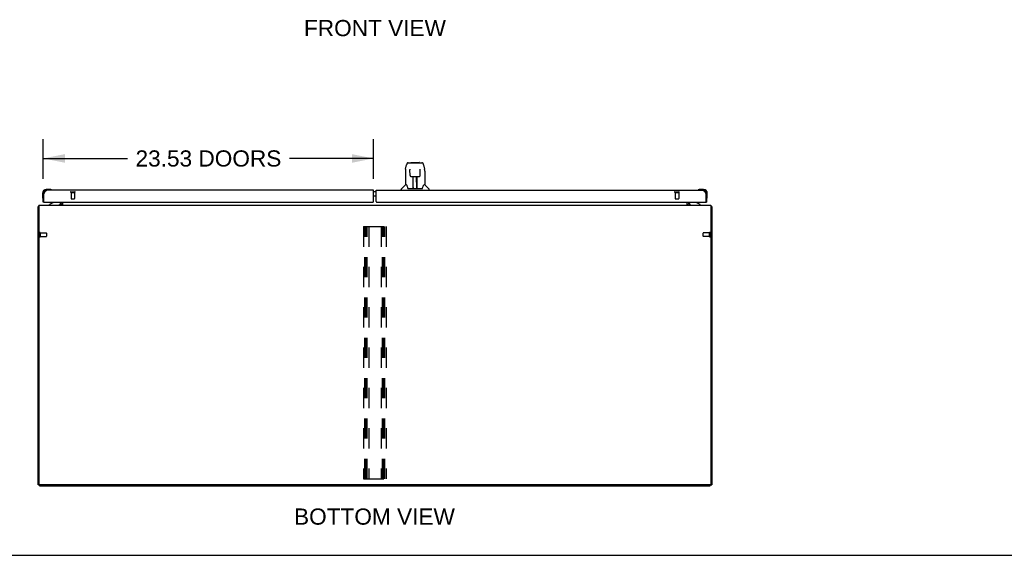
# Model space of a CAD drawing. Header units: inches. Extents: x 0 to 262, y 0 to 169.
# Tile 2 of 13: x 61 to 131, y 0 to 38. Entities that reach past the tile are written whole.
import ezdxf

# ---------------------------------------------------------------- set-up
doc = ezdxf.new("R2010")
doc.units = ezdxf.units.IN
doc.header["$LTSCALE"] = 14.384615
doc.header["$MEASUREMENT"] = 0
doc.linetypes.add('HIDDEN', pattern=[0.2, 0.1, -0.1])
doc.layers.get('0').update_dxf_attribs({"linetype": 'CONTINUOUS'})
for name, color, linetype in [('02___PRT_ALL_AXES', 7, 'CONTINUOUS'), ('DEFAULT_2', 8, 'HIDDEN'), ('DIMENSIONS', 7, 'CONTINUOUS')]:
    doc.layers.add(name, color=color, linetype=linetype)
doc.styles.get("Standard").update_dxf_attribs({"font": 'arial.ttf'})
doc.dimstyles.new('DIMSTYLE_1', dxfattribs={"dimtxt": 1.153846, "dimasz": 1.538462, "dimexe": 0.09, "dimexo": 0.07, "dimgap": 0.0375, "dimtad": 0, "dimtih": 1, "dimtoh": 1, "dimzin": 4, "dimdsep": 46, "dimtxsty": 'Standard', "dimblk": '_FILLED', "dimblk1": '_FILLED', "dimblk2": '_FILLED', "dimcen": 0.09, "dimazin": 1, "dimtfac": 1, "dimtdec": 3, "dimtofl": 0, "dimtmove": 0, "dimatfit": 3, "dimldrblk": '_FILLED', "dimfxl": 1, "dimtolj": 1, "dimtzin": 4, "dimarcsym": 0})

# ---------------------------------------------------------------- blocks, each defined once
blk = doc.blocks.new('_FILLED')
at = {"color": 0, "linetype": 'ByBlock'}
blk.add_solid([(0, 0), (-1, 0.2), (-1, -0.2)], dxfattribs=at)
blk = doc.blocks.new('*D11')
at = {"layer": 'DIMENSIONS', "color": 2, "linetype": 'Continuous'}
for p, q in [((62.298, 26.85), (62.298, 29.676)), ((85.83, 26.85), (85.83, 29.676)), ((62.298, 28.291), (68.297, 28.291)), ((85.83, 28.291), (79.831, 28.291))]:
    blk.add_line(p, q, dxfattribs=at)
at = {"layer": 'DIMENSIONS', "color": 2, "linetype": 'Continuous', "xscale": 1.5384615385, "yscale": 1.5384615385, "zscale": 1.5384615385, "rotation": 180}
blk.add_blockref('_FILLED', (62.298, 28.291), dxfattribs=at)
at = {"layer": 'DIMENSIONS', "color": 2, "linetype": 'Continuous', "xscale": 1.5384615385, "yscale": 1.5384615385, "zscale": 1.5384615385}
blk.add_blockref('_FILLED', (85.83, 28.291), dxfattribs=at)
at = {"layer": 'DIMENSIONS', "color": 2, "linetype": 'Continuous', "insert": (74.064, 28.868), "char_height": 1.15385, "width": 10.38033, "attachment_point": 2, "line_spacing_factor": 0.9}
blk.add_mtext('23.53 DOORS', dxfattribs=at)

msp = doc.modelspace()

# ---------------------------------------------------------------- linework, layer by layer
at = {"color": 7, "linetype": 'Continuous'}
for p, q in [((88.1, 27.386), (88.1, 26.414)), ((88.115, 27.529), (88.18, 27.834)), ((88.304, 27.989), (89.273, 27.989)), ((88.39, 27.989), (88.389, 27.989)), ((88.422, 27.477), (88.402, 27.477)), ((88.421, 27.513), (88.421, 27.509)), ((88.421, 27.509), (88.422, 27.505)), ((88.422, 27.505), (88.422, 27.497)), ((88.422, 27.497), (88.422, 27.486)), ((88.429, 27.082), (88.422, 27.486)), ((88.495, 28), (89.082, 28)), ((89.148, 27.082), (89.155, 27.494)), ((89.155, 27.494), (89.156, 27.503)), ((89.175, 27.477), (89.155, 27.477)), ((89.156, 27.503), (89.156, 27.507)), ((89.273, 27.989), (89.273, 27.989)), ((89.397, 27.834), (89.462, 27.529)), ((89.478, 27.385), (89.478, 26.414)), ((88.509, 27.004), (88.629, 27.004)), ((88.639, 26.158), (88.654, 27.005)), ((88.647, 26.589), (88.647, 27.005)), ((88.653, 26.941), (88.647, 26.941)), ((88.65, 26.78), (88.647, 26.78)), ((88.65, 26.768), (88.647, 26.768)), ((88.665, 27.005), (88.912, 27.005)), ((88.915, 26.138), (88.899, 27.005)), ((88.901, 26.941), (88.93, 26.941)), ((88.903, 27.005), (88.903, 26.941)), ((88.93, 26.78), (88.903, 26.78)), ((88.93, 26.768), (88.904, 26.768)), ((88.93, 26.138), (88.93, 27.005)), ((88.948, 27.004), (89.068, 27.004)), ((62.758, 26.08), (62.501, 26.08)), ((62.545, 26.02), (62.501, 26.02)), ((62.796, 26.077), (62.758, 26.08)), ((62.893, 26.033), (62.887, 26.035)), ((87.785, 26.02), (87.785, 26.082)), ((88.094, 26.408), (87.796, 26.11)), ((88.173, 26.414), (88.1, 26.414)), ((88.267, 26.162), (88.273, 26.154)), ((88.303, 26.138), (89.274, 26.138)), ((88.64, 26.21), (88.64, 26.184)), ((88.647, 26.138), (88.647, 26.142)), ((88.908, 26.54), (88.93, 26.54)), ((88.93, 26.536), (88.908, 26.536)), ((88.914, 26.184), (88.913, 26.21)), ((89.478, 26.414), (89.404, 26.414)), ((89.483, 26.408), (89.781, 26.11)), ((89.793, 26.02), (89.793, 26.082)), ((108.96, 26.035), (108.953, 26.033)), ((109.051, 26.077), (109.089, 26.08)), ((109.345, 26.08), (109.089, 26.08)), ((62.238, 25.817), (62.238, 25.561)), ((62.238, 25.561), (62.241, 25.523)), ((62.283, 25.432), (62.285, 25.425)), ((62.298, 25.774), (62.34, 25.774)), ((86.017, 25.916), (85.83, 25.916)), ((86.017, 25.596), (85.83, 25.596)), ((109.548, 25.774), (109.507, 25.774)), ((109.548, 25.774), (109.548, 25.817)), ((109.562, 25.425), (109.563, 25.432)), ((109.608, 25.561), (109.608, 25.817)), ((61.975, 24.858), (61.923, 24.858)), ((62.36, 25.166), (62.298, 25.166)), ((62.978, 25.139), (62.74, 25.001)), ((62.74, 24.962), (62.74, 25.001)), ((63.527, 25.166), (63.527, 25.119)), ((63.527, 25.001), (63.527, 25.002)), ((63.565, 24.963), (63.531, 24.998)), ((108.319, 25.166), (108.319, 25.119)), ((109.106, 25.001), (108.868, 25.139)), ((109.106, 24.962), (109.106, 25.001)), ((109.487, 25.166), (109.548, 25.166)), ((109.871, 24.858), (109.923, 24.858)), ((62.027, 5.014), (61.923, 5.014)), ((62.027, 4.962), (62.027, 5.015)), ((62.027, 4.962), (109.819, 4.962)), ((109.819, 4.962), (109.819, 5.015)), ((109.819, 5.014), (109.923, 5.014)), ((0, 0), (261.538, 0))]:
    msp.add_line(p, q, dxfattribs=at)
at = {"color": 3, "linetype": 'Continuous'}
for p, q in [((85.83, 26.02), (62.545, 26.02)), ((85.83, 25.229), (85.83, 26.02)), ((86.017, 25.229), (86.017, 26.02)), ((86.017, 26.02), (109.302, 26.02)), ((62.298, 25.166), (62.298, 25.774)), ((62.34, 25.186), (62.34, 25.774)), ((109.507, 25.774), (109.507, 25.186)), ((109.548, 25.774), (109.548, 25.166)), ((61.923, 5.014), (61.923, 24.858)), ((61.975, 24.962), (61.975, 5.077)), ((61.975, 24.962), (109.871, 24.962)), ((62.36, 25.166), (85.767, 25.166)), ((63.527, 25.002), (63.528, 25)), ((63.528, 25), (63.529, 25)), ((63.529, 25), (63.533, 24.994)), ((63.533, 24.994), (63.535, 24.992)), ((63.569, 25.105), (63.569, 25.166)), ((63.673, 25.166), (63.673, 24.962)), ((86.08, 25.166), (109.487, 25.166)), ((108.173, 24.962), (108.173, 25.166)), ((108.277, 25.166), (108.277, 25.066)), ((109.871, 24.962), (109.871, 5.077)), ((109.923, 24.858), (109.923, 5.014)), ((109.809, 5.014), (62.038, 5.014))]:
    msp.add_line(p, q, dxfattribs=at)
at = {"color": 7, "linetype": 'Continuous'}
for points in [[(88.115, 27.529), (88.109, 27.497), (88.103, 27.455), (88.1, 27.412), (88.1, 27.386)], [(88.304, 27.989), (88.3, 27.988), (88.284, 27.986), (88.27, 27.982), (88.256, 27.975), (88.243, 27.967), (88.233, 27.956), (88.223, 27.945), (88.215, 27.933), (88.207, 27.92), (88.201, 27.905), (88.195, 27.888), (88.189, 27.87), (88.183, 27.849), (88.18, 27.834)], [(88.421, 27.517), (88.421, 27.517), (88.421, 27.517), (88.421, 27.517), (88.421, 27.516), (88.421, 27.515), (88.421, 27.514), (88.421, 27.513)], [(89.156, 27.507), (89.156, 27.511), (89.156, 27.513), (89.156, 27.514), (89.156, 27.515), (89.156, 27.516), (89.156, 27.517), (89.156, 27.517)], [(89.374, 27.911), (89.368, 27.924), (89.361, 27.935), (89.354, 27.946), (89.345, 27.956), (89.336, 27.965), (89.325, 27.973), (89.314, 27.979), (89.301, 27.984), (89.288, 27.987), (89.273, 27.989)], [(89.397, 27.834), (89.395, 27.846), (89.39, 27.865), (89.385, 27.882), (89.379, 27.897), (89.374, 27.911)], [(89.478, 27.385), (89.477, 27.413), (89.474, 27.455), (89.468, 27.498), (89.462, 27.529)], [(88.429, 27.082), (88.43, 27.07), (88.433, 27.057), (88.439, 27.045), (88.446, 27.034), (88.455, 27.025), (88.465, 27.017), (88.477, 27.011), (88.489, 27.007), (88.501, 27.005), (88.508, 27.004)], [(88.629, 27.004), (88.633, 27.004), (88.642, 27.005), (88.65, 27.005), (88.659, 27.005), (88.665, 27.005)], [(88.912, 27.005), (88.92, 27.005), (88.928, 27.005), (88.937, 27.005), (88.946, 27.004), (88.948, 27.004)], [(89.069, 27.004), (89.078, 27.005), (89.09, 27.007), (89.102, 27.011), (89.113, 27.018), (89.123, 27.026), (89.132, 27.035), (89.139, 27.047), (89.144, 27.059), (89.147, 27.072), (89.148, 27.082)], [(88.169, 26.414), (88.175, 26.404), (88.189, 26.376), (88.203, 26.341), (88.219, 26.298), (88.235, 26.249), (88.25, 26.202)], [(88.25, 26.202), (88.253, 26.194), (88.257, 26.181), (88.262, 26.17), (88.267, 26.162)], [(88.273, 26.154), (88.279, 26.148), (88.285, 26.143), (88.293, 26.14), (88.301, 26.138), (88.302, 26.138)], [(89.275, 26.138), (89.276, 26.138), (89.284, 26.14), (89.291, 26.143), (89.298, 26.148)], [(89.298, 26.148), (89.304, 26.154), (89.31, 26.161)], [(89.31, 26.161), (89.315, 26.17), (89.32, 26.18), (89.324, 26.193), (89.327, 26.202)], [(89.327, 26.202), (89.341, 26.248), (89.357, 26.296), (89.373, 26.339), (89.388, 26.375), (89.402, 26.403), (89.408, 26.414)]]:
    msp.add_lwpolyline(points, dxfattribs=at)
at = {"color": 3, "linetype": 'Continuous'}
for points in [[(62.34, 25.774), (62.348, 25.79), (62.357, 25.806), (62.365, 25.822), (62.374, 25.837), (62.383, 25.853), (62.391, 25.868), (62.4, 25.883), (62.408, 25.897), (62.417, 25.911), (62.425, 25.924), (62.434, 25.936), (62.442, 25.948), (62.451, 25.959), (62.459, 25.969), (62.468, 25.979), (62.476, 25.987), (62.485, 25.995), (62.494, 26.001), (62.502, 26.007), (62.511, 26.012), (62.519, 26.015), (62.528, 26.018), (62.536, 26.02), (62.545, 26.02)], [(109.302, 26.02), (109.31, 26.02), (109.319, 26.018), (109.327, 26.015), (109.336, 26.012), (109.345, 26.007), (109.353, 26.001), (109.362, 25.995), (109.37, 25.987), (109.379, 25.979), (109.387, 25.969), (109.396, 25.959), (109.404, 25.948), (109.413, 25.936), (109.421, 25.924), (109.43, 25.911), (109.438, 25.897), (109.447, 25.883), (109.456, 25.868), (109.464, 25.853), (109.473, 25.837), (109.481, 25.822), (109.49, 25.806), (109.498, 25.79), (109.507, 25.774)], [(61.959, 24.874), (61.951, 24.872), (61.947, 24.872), (61.944, 24.871), (61.941, 24.87), (61.938, 24.869), (61.935, 24.868), (61.933, 24.868), (61.93, 24.867), (61.928, 24.866), (61.927, 24.865), (61.926, 24.863), (61.925, 24.862), (61.924, 24.861), (61.923, 24.86), (61.923, 24.858)], [(61.975, 24.878), (61.975, 24.878), (61.971, 24.877), (61.967, 24.876), (61.963, 24.875), (61.959, 24.874)], [(63.526, 25.002), (63.526, 25.002), (63.527, 25.002), (63.527, 25.002), (63.527, 25.002)], [(63.535, 24.992), (63.536, 24.99), (63.538, 24.987), (63.54, 24.985), (63.542, 24.982), (63.544, 24.98)], [(63.544, 24.98), (63.546, 24.977), (63.549, 24.975), (63.551, 24.972), (63.554, 24.97), (63.556, 24.968)], [(63.556, 24.968), (63.559, 24.966), (63.561, 24.964), (63.564, 24.963), (63.566, 24.963), (63.568, 24.962)], [(108.291, 24.968), (108.288, 24.967), (108.286, 24.965), (108.284, 24.964), (108.282, 24.963), (108.281, 24.963)], [(108.304, 24.981), (108.299, 24.976), (108.297, 24.974), (108.295, 24.972), (108.293, 24.97), (108.291, 24.968)], [(108.313, 24.987), (108.313, 24.988), (108.312, 24.988), (108.312, 24.987), (108.311, 24.987), (108.31, 24.987), (108.309, 24.986), (108.308, 24.985), (108.306, 24.984), (108.305, 24.982), (108.304, 24.981)], [(109.871, 24.878), (109.872, 24.878), (109.876, 24.877), (109.88, 24.876), (109.884, 24.875), (109.888, 24.874), (109.896, 24.872)], [(109.896, 24.872), (109.899, 24.872), (109.903, 24.871), (109.906, 24.87), (109.909, 24.869), (109.911, 24.868), (109.914, 24.868), (109.916, 24.867), (109.918, 24.866), (109.92, 24.865), (109.921, 24.863), (109.922, 24.862), (109.923, 24.861), (109.923, 24.86), (109.923, 24.858)]]:
    msp.add_lwpolyline(points, dxfattribs=at)
at = {"color": 7, "linetype": 'Continuous'}
for centre, radius, start, end in [((88.495, 27.981), 0.0197, 90, 156.39296), ((89.082, 27.981), 0.0197, 23.60704, 90), ((62.501, 25.817), 0.263, 90, 180), ((62.501, 25.817), 0.203, 90, 180), ((62.758, 25.83), 0.25, 59.11011, 90), ((62.878, 26.035), 0.015, 270, 353.62041), ((62.878, 26.032), 0.015, 6.37959, 59.11011), ((87.824, 26.082), 0.0394, 135, 180), ((88.108, 26.394), 0.0197, 90, 135), ((88.659, 26.158), 0.0197, 179, 270), ((88.659, 26.158), 0.0197, 260.73897, 269.92316), ((88.895, 26.158), 0.0197, 270, 1), ((88.894, 26.158), 0.0197, 270.07713, 272.64688), ((89.469, 26.394), 0.0197, 45, 90), ((89.753, 26.082), 0.0394, 0, 45), ((108.968, 26.032), 0.015, 120.88989, 173.62041), ((108.968, 26.035), 0.015, 186.37959, 270), ((109.089, 25.83), 0.25, 90, 120.88989), ((109.345, 25.817), 0.263, 0, 90), ((109.345, 25.817), 0.203, 0, 90), ((62.488, 25.561), 0.25, 180, 210.88989), ((62.287, 25.44), 0.015, 210.88989, 263.62041), ((62.283, 25.44), 0.015, 276.37959, 360), ((109.563, 25.44), 0.015, 180, 263.62041), ((109.56, 25.44), 0.015, 276.37959, 329.11011), ((109.358, 25.561), 0.25, 329.11011, 360), ((62.928, 25.226), 0.1, 300.09201, 323.45319), ((63.37, 25.119), 0.157, 270, 360), ((63.427, 25.105), 0.246, 324.67378, 360), ((108.381, 25.066), 0.208, 180, 210.01397), ((108.476, 25.119), 0.157, 180, 270), ((108.918, 25.226), 0.1, 216.54681, 239.90799)]:
    msp.add_arc(centre, radius, start, end, dxfattribs=at)
at = {"color": 3, "linetype": 'Continuous'}
for centre, radius, start, end in [((62.545, 25.774), 0.246, 90, 180), ((109.302, 25.774), 0.246, 0, 90), ((62.36, 25.186), 0.02, 180, 270), ((63.427, 25.105), 0.142, 270, 360), ((85.767, 25.229), 0.0625, 270, 360), ((86.08, 25.229), 0.0625, 180, 270), ((108.381, 25.066), 0.104, 180, 270), ((109.487, 25.186), 0.02, 270, 360), ((62.038, 5.077), 0.0625, 180, 270), ((109.809, 5.077), 0.0625, 270, 360)]:
    msp.add_arc(centre, radius, start, end, dxfattribs=at)
at = {"color": 7, "linetype": 'Continuous'}
for centre, start_param, end_param in [((88.639, 26.178), -2.940151, -2.835574), ((88.915, 26.178), -3.447611, -3.141593)]:
    msp.add_ellipse(centre, major_axis=(0, 0.0394), ratio=1, start_param=start_param, end_param=end_param, dxfattribs=at)
at = {"layer": '02___PRT_ALL_AXES', "color": 8, "linetype": 'HIDDEN'}
for p, q in [((64.278, 25.873), (64.278, 25.426)), ((64.278, 25.873), (64.526, 25.873)), ((64.526, 25.873), (64.526, 25.426)), ((107.32, 25.873), (107.568, 25.873)), ((107.32, 25.873), (107.32, 25.426)), ((107.568, 25.873), (107.568, 25.426)), ((62.07, 22.982), (62.07, 22.734)), ((62.07, 22.982), (62.517, 22.982)), ((62.07, 22.734), (62.517, 22.734)), ((109.766, 22.982), (109.319, 22.982)), ((109.766, 22.734), (109.319, 22.734)), ((109.766, 22.734), (109.766, 22.982))]:
    msp.add_line(p, q, dxfattribs=at)
at = {"layer": '02___PRT_ALL_AXES', "color": 7, "linetype": 'Continuous'}
for start, end in [(175.10153, 175.5324), (170.84979, 171.11024)]:
    msp.add_arc((62.501, 25.817), 0.263, start, end, dxfattribs=at)
at = {"layer": 'DEFAULT_2', "color": 8, "linetype": 'HIDDEN'}
for p, q in [((64.26, 25.916), (64.544, 25.916)), ((64.26, 25.873), (64.544, 25.873)), ((64.288, 25.416), (64.516, 25.416)), ((107.302, 25.916), (107.586, 25.916)), ((107.302, 25.873), (107.586, 25.873)), ((107.33, 25.416), (107.558, 25.416)), ((85.111, 23.441), (85.111, 5.441)), ((85.111, 23.441), (86.736, 23.441)), ((85.215, 5.441), (85.215, 23.441)), ((85.305, 5.441), (85.305, 23.441)), ((85.382, 5.441), (85.382, 23.441)), ((85.486, 23.441), (85.486, 5.441)), ((86.361, 23.441), (86.361, 5.441)), ((86.465, 5.441), (86.465, 23.441)), ((86.555, 5.441), (86.555, 23.441)), ((86.632, 5.441), (86.632, 23.441)), ((86.736, 23.441), (86.736, 5.441)), ((62.027, 23), (62.027, 22.716)), ((62.07, 23), (62.07, 22.716)), ((62.527, 22.972), (62.527, 22.744)), ((109.309, 22.744), (109.309, 22.972)), ((109.766, 22.716), (109.766, 23)), ((109.809, 22.716), (109.809, 23)), ((85.111, 5.441), (86.736, 5.441))]:
    msp.add_line(p, q, dxfattribs=at)
for centre, radius, start, end in [((64.26, 25.895), 0.0215, 90, 270), ((64.288, 25.426), 0.01, 180, 270), ((64.516, 25.426), 0.01, 270, 360), ((64.544, 25.895), 0.0215, 270, 90), ((107.302, 25.895), 0.0215, 90, 270), ((107.33, 25.426), 0.01, 180, 270), ((107.558, 25.426), 0.01, 270, 360), ((107.586, 25.895), 0.0215, 270, 90), ((62.049, 23), 0.0215, 0, 180), ((62.049, 22.716), 0.0215, 180, 360), ((62.517, 22.972), 0.01, 0, 90), ((62.517, 22.744), 0.01, 270, 360), ((109.319, 22.972), 0.01, 90, 180), ((109.319, 22.744), 0.01, 180, 270), ((109.787, 23), 0.0215, 360, 180), ((109.787, 22.716), 0.0215, 180, 0)]:
    msp.add_arc(centre, radius, start, end, dxfattribs=at)

# ---------------------------------------------------------------- texts
at = {"layer": 'DIMENSIONS', "color": 2, "linetype": 'Continuous', "attachment_point": 2, "line_spacing_factor": 0.9}
for s, insert, char_height, width in [('FRONT VIEW', (85.927, 38.164), 1.1538, 10.09723), ('BOTTOM VIEW', (85.892, 3.338), 1.15385, 11.43552)]:
    msp.add_mtext(s, dxfattribs=dict(at, insert=insert, char_height=char_height, width=width))

# ---------------------------------------------------------------- dimensions: what is measured, and where the dimension line sits
at = {"layer": 'DIMENSIONS', "color": 2, "linetype": 'Continuous'}
dim = msp.add_linear_dim(base=(85.83, 28.291), p1=(62.298, 26.78), p2=(85.83, 26.78), text='<> DOORS', dimstyle='DIMSTYLE_1', dxfattribs=at)
dim.commit()
dim.dimension.update_dxf_attribs({"geometry": '*D11', "text_midpoint": (74.064, 28.291), "dimtype": 160})

doc.saveas('drawing.dxf')
